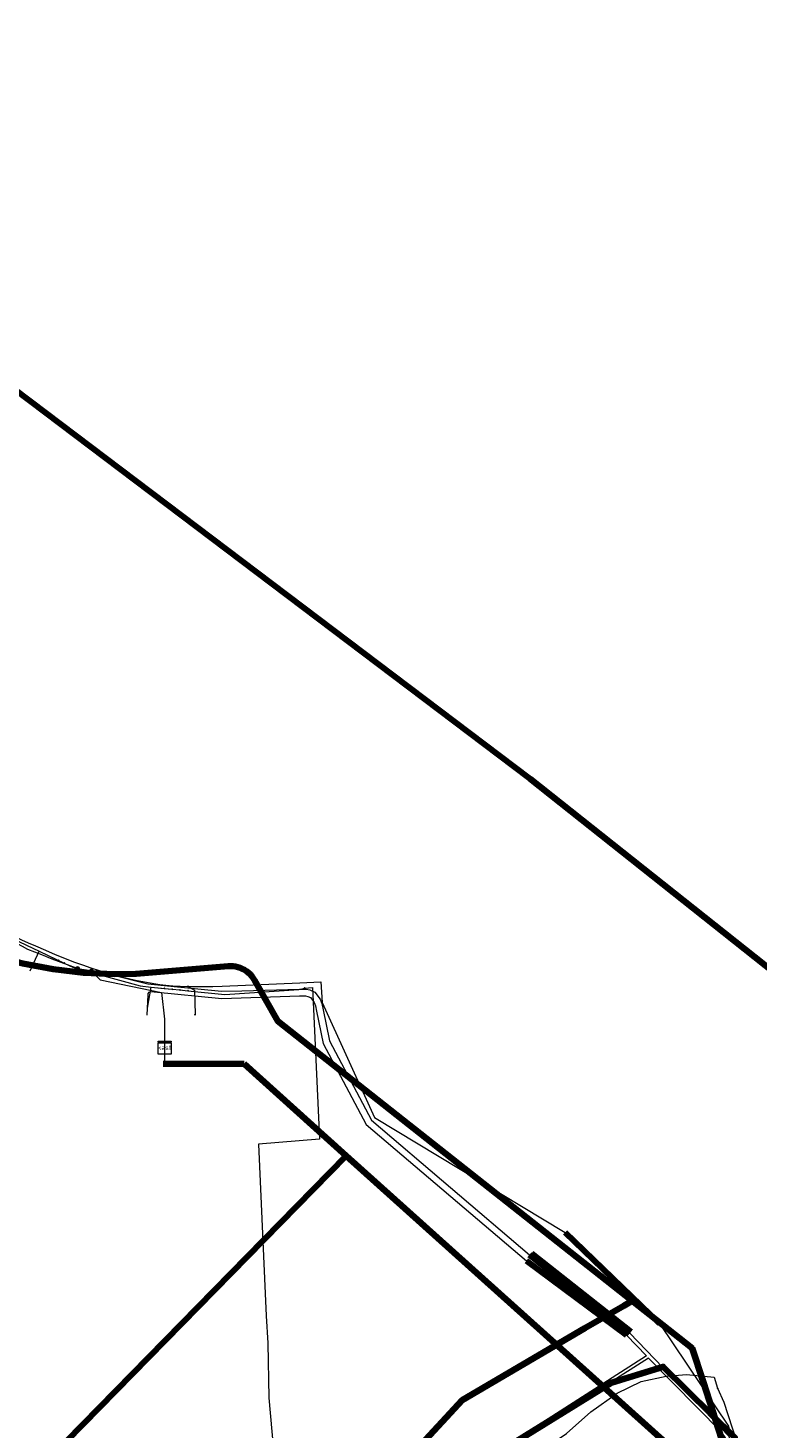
# Model space of a CAD drawing. Header units: metres. Extents: x 98902 to 136161, y 449037 to 499677.
# Tile 172 of 200: x 113316 to 113361, y 483532 to 483618. Entities that reach past the tile are written whole.
import ezdxf
from ezdxf.enums import TextEntityAlignment as Align
from ezdxf.lldxf.tags import DXFTag

# ---------------------------------------------------------------- set-up
doc = ezdxf.new("R2010")
doc.units = ezdxf.units.M
for name, color, linetype, lineweight in [('B-WE-KL-DATA-G', 90, 'KL-DATA-N', 18), ('B-WE-KL-DATA_DUCT-G', 90, 'Continuous', 100), ('B-WE-KL-DATA_HULPSTUK-S', 90, 'Continuous', 25), ('B-WE-KL-DATA_KABELBED-G', 90, 'Continuous', 100), ('B-WE-KL-DATA_MANTELBUIS-G', 90, 'Continuous', 100), ('B-WE-KL-ET_LS-G', 190, 'KL-LS-N', 18), ('B-WE-KL-ET_LS_HULPSTUK-S', 190, 'Continuous', 25), ('B-WE-KL-ET_LS_MANTELBUIS-G', 190, 'Continuous', 100), ('B-WE-KL-GAS_LD-G', 50, 'KL-GAS-LD-N', 18), ('B-WE-KL-GAS_LD_HULPSTUK-S', 50, 'Continuous', 25), ('B-WE-KL-GAS_LD_MANTELBUIS-G', 50, 'Continuous', 100), ('B-WE-KL-WATER-G', 170, 'KL-WATER-N', 18), ('B-WE-KL-WATER_MANTELBUIS-G', 170, 'Continuous', 100)]:
    doc.layers.add(name, color=color, linetype=linetype, lineweight=lineweight)
doc.styles.add('NLCS-ISO', font='NLCS-ISO.ttf')
doc.styles.get("Standard").update_dxf_attribs({"font": 'arial.ttf'})
tags = doc.linetypes.add('KL-DATA-N', pattern='A,4,-1,[101,NLCS.SHX,S=0.5,R=0,X=0,Y=0],-1,4,-1,["D",Standard,S=1,R=0,X=-0.25,Y=-0.5],-1.5', length=12.5).pattern_tags.tags
tags[18] = DXFTag(74, 10)
tags = doc.linetypes.add('KL-GAS-LD-N', pattern='A,4,-1,[69,NLCS.SHX,S=0.5,R=0,X=0,Y=0],-1,4,-1,["L",Standard,S=1,R=0,X=0.25,Y=-0.5],-2', length=13).pattern_tags.tags
tags[18] = DXFTag(74, 10)
tags = doc.linetypes.add('KL-LS-N', pattern='A,4,-1,[103,NLCS.SHX,S=0.75,R=0,X=0,Y=0],-1,4,-1,["L",Standard,S=1,R=0,X=0,Y=-0.5],-2', length=13).pattern_tags.tags
tags[18] = DXFTag(74, 10)
doc.linetypes.add('KL-WATER-N', pattern='A,7,-0.5,[168,NLCS.SHX,S=0.75,R=0,X=0.75,Y=0],-2', length=9.5)

# ---------------------------------------------------------------- blocks, each defined once
blk = doc.blocks.new('SKL-WTB_HULP_KAST-SO')
at = {"color": 0, "linetype": 'ByBlock', "lineweight": 18}
for points in [[(-2, 2), (2, 2), (2, 1.68), (-2, 1.68)], [(-2, 1.52), (2, 1.52), (2, -2), (-2, -2)]]:
    blk.add_lwpolyline(points, close=True, dxfattribs=at)
at = {"color": 0, "linetype": 'ByBlock', "lineweight": 18, "style": 'NLCS-ISO'}
blk.add_text('kast', height=1.5, dxfattribs=at).set_placement((0, 0), align=Align.MIDDLE_CENTER)
at = {"color": 0, "linetype": 'ByBlock', "lineweight": 18, "style": 'NLCS-ISO', "flags": 1}
for tag, p in [('TYPE', (2.5, 0)), ('OMSCHRIJVING', (2.5, -3)), ('LABEL', (2.5, -1.5))]:
    blk.add_attdef(tag, p, '', height=1, dxfattribs=at)
blk = doc.blocks.new('SKL-WTB_HULP_OVERIG-SO')
at = {"color": 0, "linetype": 'ByBlock', "lineweight": 18}
for points in [[(-0.14, 0.14), (0.14, -0.14)], [(0.14, 0.14), (-0.14, -0.14)]]:
    blk.add_lwpolyline(points, dxfattribs=at)
at = {"color": 0, "linetype": 'ByBlock', "lineweight": 18, "style": 'NLCS-ISO', "flags": 1}
for tag, p in [('TYPE', (1.5, 0)), ('OMSCHRIJVING', (1.5, -3)), ('LABEL', (1.5, -1.5))]:
    blk.add_attdef(tag, p, '', height=1, dxfattribs=at)
blk = doc.blocks.new('SKL-WTB_HULP_MOF-SO')
at = {"linetype": 'ByBlock', "lineweight": 18}
h = blk.add_hatch(color=0, dxfattribs=at)
h.dxf.hatch_style = 1
h.paths.add_polyline_path([(-0.5625, 0, 1), (0.5625, 0, 1)])
at = {"color": 0, "linetype": 'ByBlock', "lineweight": 18}
blk.add_circle((0, 0), 0.5625, dxfattribs=at)
at = {"color": 0, "linetype": 'ByBlock', "lineweight": 18, "style": 'NLCS-ISO', "flags": 1}
for tag, p in [('TYPE', (1.5, 0)), ('OMSCHRIJVING', (1.5, -3)), ('LABEL', (1.5, -1.5))]:
    blk.add_attdef(tag, p, '', height=1, dxfattribs=at)

msp = doc.modelspace()

# ---------------------------------------------------------------- linework, layer by layer
at = {"layer": 'B-WE-KL-DATA-G', "flags": 128}
for points in [[(113267.042, 483609.912), (113268.342, 483610.028), (113269.055, 483609.126), (113269.391, 483602.365), (113273.824, 483602.54), (113280.409, 483597.474), (113285.184, 483593.949), (113290.411, 483589.953), (113292.338, 483583.217), (113296.672, 483584.693), (113299.817, 483582.499), (113300.598, 483580.073), (113300.654, 483579.897), (113300.705, 483579.739), (113300.756, 483579.582), (113300.912, 483579.094), (113301.074, 483578.683), (113301.407, 483577.829), (113303.469, 483572.559), (113304.198, 483571.581), (113304.737, 483570.861), (113305.455, 483569.899), (113307.49, 483567.175), (113307.859, 483566.681), (113310.166, 483564.898), (113310.72, 483564.469), (113311.115, 483564.164), (113311.431, 483563.919), (113313.515, 483562.308), (113316.358, 483560.963), (113317.894, 483560.236), (113318.166, 483560.107), (113318.467, 483559.965), (113318.532, 483559.947), (113322.593, 483558.819), (113323.259, 483558.752), (113324.553, 483558.621), (113325.041, 483558.572), (113325.529, 483558.523), (113327.808, 483558.293), (113332.39, 483558.601), (113332.731, 483558.686)], [(113267.795, 483603.33), (113267.255, 483603.302), (113267.23, 483603.868), (113268.964, 483603.944), (113269.624, 483603.973), (113270.557, 483603.359), (113273.383, 483601.079), (113278.304, 483597.108), (113257.751, 483571.637), (113251.678, 483564.703), (113256.382, 483560.433), (113260.819, 483556.525), (113266.246, 483551.745), (113269.849, 483548.57), (113272.817, 483545.955), (113274.387, 483544.572), (113278.903, 483540.595), (113282.294, 483537.607), (113284.421, 483535.556), (113297.79, 483522.662), (113299.278, 483521.603), (113301.409, 483520.086), (113304.896, 483517.277), (113310.705, 483523.21), (113315.994, 483528.612), (113335.302, 483548.333), (113329, 483554)], [(113267.795, 483603.33), (113267.255, 483603.302), (113267.23, 483603.868), (113268.964, 483603.944), (113269.624, 483603.973), (113270.557, 483603.359), (113273.383, 483601.079), (113278.304, 483597.108), (113257.751, 483571.637), (113251.678, 483564.703), (113256.382, 483560.433), (113260.819, 483556.525), (113266.246, 483551.745), (113269.849, 483548.57), (113272.817, 483545.955), (113274.387, 483544.572), (113278.903, 483540.595), (113282.294, 483537.607), (113284.421, 483535.556), (113297.79, 483522.662), (113299.278, 483521.603), (113301.409, 483520.086), (113304.896, 483517.277), (113310.705, 483523.21), (113315.994, 483528.612), (113335.302, 483548.333), (113329, 483554), (113324, 483554)], [(113357.407, 483528.455), (113355.273, 483530.374), (113351.218, 483534.02), (113335.302, 483548.333), (113315.994, 483528.612), (113310.705, 483523.21), (113304.896, 483517.277), (113301.409, 483520.086), (113299.278, 483521.603), (113297.79, 483522.662), (113284.421, 483535.556), (113282.294, 483537.607), (113278.903, 483540.595), (113274.387, 483544.572), (113272.817, 483545.955), (113269.849, 483548.57), (113266.246, 483551.745), (113260.819, 483556.525), (113256.382, 483560.433), (113251.678, 483564.703), (113257.751, 483571.637), (113278.304, 483597.108), (113273.383, 483601.079), (113268.27, 483594.628), (113257.908, 483602.842)], [(113311.431, 483563.919), (113313.515, 483562.308), (113316.358, 483560.963)], [(113315.803, 483559.745), (113316.358, 483560.963)], [(113316.358, 483560.963), (113317.554, 483560.397)], [(113317.554, 483560.397), (113317.894, 483560.236)], [(113317.894, 483560.236), (113318.166, 483560.107)], [(113318.166, 483560.107), (113318.467, 483559.965), (113318.532, 483559.947)], [(113318.532, 483559.947), (113322.593, 483558.819), (113323.259, 483558.752)], [(113323.034, 483557.445), (113323.259, 483558.752)], [(113323.259, 483558.752), (113324.065, 483558.671)], [(113324.065, 483558.671), (113324.553, 483558.621)], [(113324.553, 483558.621), (113325.041, 483558.572)], [(113325.041, 483558.572), (113325.529, 483558.523)], [(113325.529, 483558.523), (113327.808, 483558.293), (113332.39, 483558.601), (113332.731, 483558.686)], [(113332.731, 483558.686), (113333.234, 483558.719), (113333.663, 483549.351), (113329.882, 483549.038), (113330.362, 483538.445), (113330.468, 483536.757), (113330.533, 483533.365), (113331.078, 483527.129), (113331.242, 483525.499)], [(113357.407, 483528.455), (113355.273, 483530.374), (113351.218, 483534.02), (113335.302, 483548.333), (113329, 483554), (113324, 483554)], [(113357.407, 483528.455), (113355.273, 483530.374), (113351.218, 483534.02), (113335.302, 483548.333), (113329, 483554), (113324, 483554)], [(113357.407, 483528.455), (113355.273, 483530.374), (113351.218, 483534.02), (113335.302, 483548.333), (113329, 483554), (113324, 483554)], [(113357.407, 483528.455), (113355.273, 483530.374), (113351.218, 483534.02), (113335.302, 483548.333), (113329, 483554), (113324, 483554)], [(113357.407, 483528.455), (113355.273, 483530.374), (113351.218, 483534.02), (113335.302, 483548.333), (113329, 483554), (113324, 483554)], [(113357.407, 483528.455), (113355.273, 483530.374), (113351.218, 483534.02), (113335.302, 483548.333), (113329, 483554), (113324, 483554)], [(113357.407, 483528.455), (113355.273, 483530.374), (113351.218, 483534.02), (113335.302, 483548.333), (113329, 483554), (113324, 483554)], [(113357.407, 483528.455), (113355.273, 483530.374), (113351.218, 483534.02), (113335.302, 483548.333), (113329, 483554), (113324, 483554)], [(113357.407, 483528.455), (113355.273, 483530.374), (113351.218, 483534.02), (113335.302, 483548.333), (113315.994, 483528.612), (113310.705, 483523.21), (113304.896, 483517.277), (113301.409, 483520.086), (113299.278, 483521.603), (113293.106, 483514.683), (113293.093, 483514.669), (113289.66, 483510.836), (113289.882, 483510.638), (113289.993, 483510.539), (113290.104, 483510.439)], [(113331.242, 483525.499), (113333.565, 483525.793), (113336.172, 483526.086), (113338.625, 483526.527), (113340.858, 483527.085), (113343.017, 483527.886), (113345.084, 483528.867), (113347.142, 483529.98), (113348.912, 483531.164), (113350.416, 483532.499), (113352.028, 483533.652), (113353.509, 483534.383), (113355.068, 483534.718), (113356.318, 483534.816), (113358.031, 483534.655), (113358.237, 483533.964)], [(113358.237, 483533.964), (113358.615, 483533.11), (113360.19, 483528.279), (113360.668, 483526.982)]]:
    msp.add_lwpolyline(points, dxfattribs=at)
at = {"layer": 'B-WE-KL-DATA_DUCT-G', "flags": 128}
msp.add_lwpolyline([(113289.993, 483510.539), (113289.66, 483510.836), (113299.278, 483521.603), (113301.409, 483520.086), (113308.051, 483514.734), (113309.563, 483513.375), (113314.887, 483519.295), (113306.32, 483527.316), (113307.538, 483528.702), (113309.021, 483529.388), (113321.523, 483527.997), (113337.311, 483527.61), (113343.904, 483529.5), (113351.673, 483534.301), (113354.879, 483535.295), (113359.302, 483530.914), (113359.589, 483529.108), (113359.078, 483528.933)], dxfattribs=at)
at = {"layer": 'B-WE-KL-DATA_KABELBED-G', "flags": 128}
for points in [[(113268.464, 483630.332), (113304.635, 483603.385), (113306.7, 483601.821), (113308.26, 483600.641), (113346.659, 483571.626), (113385.835, 483540.525), (113422.762, 483512.28), (113435.567, 483500.002)], [(113313.511, 483560.69), (113315.345, 483560.203), (113317.211, 483559.85), (113319.096, 483559.632), (113320.993, 483559.552), (113322.306, 483559.561)], [(113322.306, 483559.561), (113322.338, 483559.562), (113328.024, 483560.036), (113328.172, 483560.042), (113328.321, 483560.035), (113328.468, 483560.015), (113328.613, 483559.982), (113328.754, 483559.936), (113328.891, 483559.879), (113329.022, 483559.81), (113329.147, 483559.73), (113329.264, 483559.639), (113329.373, 483559.538), (113329.473, 483559.428), (113329.563, 483559.31), (113329.642, 483559.184), (113331.094, 483556.641), (113352.961, 483539.36)], [(113329, 483554), (113324, 483554)], [(113335.302, 483548.333), (113329, 483554)], [(113335.302, 483548.333), (113315.994, 483528.612)], [(113351.218, 483534.02), (113335.302, 483548.333)], [(113311.461, 483522.883), (113309.295, 483524.876), (113306.503, 483527.298), (113307.564, 483528.496), (113308.879, 483529.069), (113312.368, 483528.685), (113312.661, 483528.653), (113321.494, 483527.741), (113336.998, 483527.302), (113342.471, 483533.23), (113350.033, 483537.674), (113352.443, 483539.062), (113352.961, 483539.36)], [(113359.421, 483527.688), (113359.022, 483528.943), (113358.685, 483530.217), (113357.341, 483534.372), (113356.664, 483536.434), (113352.961, 483539.36)], [(113359.078, 483528.933), (113359.589, 483529.108), (113359.302, 483530.914), (113354.879, 483535.295), (113351.673, 483534.301), (113351.218, 483534.02)], [(113351.218, 483534.02), (113343.904, 483529.5), (113337.311, 483527.61), (113321.523, 483527.997), (113315.994, 483528.612)], [(113355.273, 483530.374), (113351.218, 483534.02)]]:
    msp.add_lwpolyline(points, dxfattribs=at)
at = {"layer": 'B-WE-KL-DATA_MANTELBUIS-G', "flags": 128}
for points in [[(113346.75, 483542.279), (113352.878, 483537.453)], [(113346.75, 483542.279), (113352.883, 483537.452)]]:
    msp.add_lwpolyline(points, dxfattribs=at)
at = {"layer": 'B-WE-KL-ET_LS-G', "flags": 128}
for points in [[(113270.56, 483569.94), (113280.79, 483579.94), (113282.327, 483581.82), (113289.7, 483590.84), (113298.46, 483583.29), (113299.52, 483582.14), (113300.031, 483580.927), (113300.432, 483579.976), (113300.89, 483578.89), (113301.028, 483578.566), (113301.288, 483577.955), (113302.12, 483576), (113302.416, 483575.303), (113302.582, 483574.913), (113303.039, 483573.834), (113303.83, 483571.97), (113305.019, 483569.978), (113305.025, 483569.968), (113305.25, 483569.59), (113306.202, 483568.408), (113306.86, 483567.59), (113307.262, 483567.175), (113307.271, 483567.165), (113307.334, 483567.1), (113308.818, 483565.567), (113308.96, 483565.42), (113310.74, 483564.1), (113312.791, 483562.74), (113313.65, 483562.17), (113314.28, 483561.832), (113314.285, 483561.829), (113315.002, 483561.443), (113315.299, 483561.284), (113315.64, 483561.1), (113316.502, 483560.755), (113317.14, 483560.5), (113318.63, 483559.94), (113318.72, 483559.91), (113318.72, 483559.9)], [(113318.72, 483559.9), (113319.55, 483559.77), (113319.57, 483559.77), (113319.57, 483559.76), (113320.8, 483559.53), (113322.319, 483559.14), (113323.06, 483558.95), (113324.486, 483558.806), (113327.61, 483558.49), (113328.868, 483558.527), (113332.42, 483558.63), (113332.83, 483558.62), (113333.07, 483558.57), (113333.37, 483558.44), (113333.69, 483558.01), (113333.8, 483557.73), (113333.88, 483557.35), (113334.27, 483555.42), (113336.87, 483550.53), (113346.63, 483542.21), (113352.82, 483537.37), (113358.93, 483531), (113359.73, 483527.57), (113360.47, 483525.28), (113367.2, 483514.98), (113372.75, 483510.8), (113374.72, 483509.92), (113378.16, 483508.49), (113378.16, 483508.48), (113378.19, 483508.48), (113381.09, 483507.32), (113382.52, 483507.01), (113384.298, 483506.914), (113386.76, 483506.78), (113390.57, 483506.97), (113390.57, 483506.96)], [(113319.57, 483559.76), (113320.11, 483559.19), (113323.9, 483558.42), (113324.09, 483556.77), (113324.09, 483555.01)], [(113324.09, 483555.01), (113324.09, 483554.01)]]:
    msp.add_lwpolyline(points, dxfattribs=at)
at = {"layer": 'B-WE-KL-ET_LS_MANTELBUIS-G', "flags": 128}
msp.add_lwpolyline([(113346.63, 483542.2), (113352.82, 483537.37)], dxfattribs=at)
at = {"layer": 'B-WE-KL-GAS_LD-G', "flags": 128}
for points in [[(113215.731, 483624.725), (113222.447, 483631.32), (113222.731, 483631.447), (113233.649, 483637.236), (113234.859, 483637.651), (113235.384, 483636.12), (113236.992, 483630.878), (113237.258, 483629.901), (113237.544, 483628.972), (113237.852, 483628.09), (113238.18, 483627.255), (113238.344, 483626.874), (113238.736, 483626.013), (113239.129, 483625.194), (113239.525, 483624.418), (113239.923, 483623.684), (113240.259, 483623.098), (113240.597, 483622.536), (113240.939, 483621.998), (113241.284, 483621.484), (113241.552, 483621.104), (113241.791, 483620.792), (113242.094, 483620.435), (113242.459, 483620.031), (113242.887, 483619.581), (113243.378, 483619.085), (113243.932, 483618.543), (113244.55, 483617.955), (113245.23, 483617.321), (113245.695, 483616.955), (113246.141, 483616.606), (113246.384, 483616.417), (113246.693, 483616.178), (113247.3, 483615.714), (113247.864, 483615.29), (113248.385, 483614.906), (113248.862, 483614.562), (113249.297, 483614.258), (113249.688, 483613.994), (113250.037, 483613.771), (113250.342, 483613.587), (113250.638, 483613.422), (113251.201, 483613.134), (113251.82, 483612.85), (113252.493, 483612.568), (113253.222, 483612.29), (113254.126, 483611.975), (113255.47, 483611.538), (113256.75, 483611.145), (113257.609, 483610.896), (113258.436, 483610.668), (113259.094, 483610.495), (113259.698, 483610.343), (113260.214, 483610.219), (113260.683, 483610.113), (113261.105, 483610.026), (113261.479, 483609.956), (113261.649, 483609.931), (113261.858, 483609.909), (113262.105, 483609.891), (113262.39, 483609.876), (113262.714, 483609.863), (113263.076, 483609.854), (113263.476, 483609.849), (113263.914, 483609.846), (113264.383, 483609.846), (113265.06, 483609.851), (113265.802, 483609.862), (113266.608, 483609.878), (113267.48, 483609.899), (113268.415, 483609.249), (113280.171, 483599.589), (113286.44, 483594.93), (113298.328, 483583.55), (113299.383, 483582.528), (113300.192, 483580.593), (113300.777, 483579.193), (113300.982, 483578.615), (113301.175, 483578.109), (113301.354, 483577.675), (113301.52, 483577.312), (113301.583, 483577.182), (113301.658, 483577.028), (113301.744, 483576.85), (113301.842, 483576.649), (113301.952, 483576.423), (113302.073, 483576.174), (113302.206, 483575.902), (113302.35, 483575.605), (113302.595, 483575.102), (113302.868, 483574.542), (113303.116, 483574.033), (113303.345, 483573.563), (113303.554, 483573.132), (113303.745, 483572.741), (113303.916, 483572.389), (113304.068, 483572.076), (113304.201, 483571.803), (113304.315, 483571.569), (113304.535, 483571.142), (113304.778, 483570.718), (113305.045, 483570.296), (113305.334, 483569.878), (113305.507, 483569.644), (113305.697, 483569.399), (113305.977, 483569.058), (113306.287, 483568.698), (113306.627, 483568.32), (113306.998, 483567.922), (113307.618, 483567.306), (113308.198, 483566.738), (113308.737, 483566.218), (113309.235, 483565.747), (113309.694, 483565.325), (113310.112, 483564.95), (113310.489, 483564.624), (113310.826, 483564.347), (113311.083, 483564.143), (113311.601, 483563.742), (113312.067, 483563.396), (113312.481, 483563.106), (113312.844, 483562.87), (113313.016, 483562.768), (113313.226, 483562.653), (113313.472, 483562.524), (113313.756, 483562.381), (113314.076, 483562.225), (113314.434, 483562.055), (113314.829, 483561.871), (113315.261, 483561.674), (113315.674, 483561.488), (113316.117, 483561.292), (113316.737, 483561.022), (113317.338, 483560.771), (113317.919, 483560.536), (113318.48, 483560.32), (113319.022, 483560.122), (113319.544, 483559.941), (113320.046, 483559.778), (113320.528, 483559.633), (113321.441, 483559.383), (113322.291, 483559.18), (113323.078, 483559.023), (113323.801, 483558.912), (113324.18, 483558.87), (113324.595, 483558.837), (113325.047, 483558.812), (113325.535, 483558.796), (113326.015, 483558.789), (113326.526, 483558.789), (113327.068, 483558.796), (113327.64, 483558.81), (113332.449, 483559.01), (113333.748, 483559.064), (113333.824, 483557.794), (113337.057, 483550.69), (113348.824, 483543.581), (113354.655, 483537.958), (113358.916, 483531.616), (113359.74, 483528.156), (113360.436, 483525.965), (113360.7, 483525.318), (113360.951, 483524.716), (113361.172, 483524.199), (113361.382, 483523.72), (113361.582, 483523.278), (113361.77, 483522.875), (113361.948, 483522.51), (113362.115, 483522.183), (113362.272, 483521.894), (113362.417, 483521.643), (113362.884, 483520.903), (113363.41, 483520.134), (113363.77, 483519.637), (113364.153, 483519.128), (113364.652, 483518.482), (113365.125, 483517.878), (113365.573, 483517.318), (113365.995, 483516.8), (113366.21, 483516.548), (113366.444, 483516.289), (113366.698, 483516.022), (113366.972, 483515.747), (113367.266, 483515.465), (113367.579, 483515.176), (113367.912, 483514.879), (113368.265, 483514.575), (113368.517, 483514.366), (113368.792, 483514.147), (113369.092, 483513.919), (113369.415, 483513.681), (113369.766, 483513.431), (113370.14, 483513.17), (113370.539, 483512.9), (113370.962, 483512.62), (113371.41, 483512.33), (113371.881, 483512.03), (113372.377, 483511.721), (113372.897, 483511.401), (113373.516, 483511.088), (113374.109, 483510.793), (113374.677, 483510.514), (113375.218, 483510.252), (113375.699, 483510.023), (113376.158, 483509.809), (113376.595, 483509.61), (113377.009, 483509.425), (113377.4, 483509.255), (113377.769, 483509.1), (113378.115, 483508.96), (113378.439, 483508.834), (113379.373, 483508.499), (113380.253, 483508.223), (113381.08, 483508.005), (113381.853, 483507.845), (113382.702, 483507.703), (113383.603, 483507.563), (113384.368, 483507.453), (113385.166, 483507.346), (113385.405, 483507.319), (113385.668, 483507.298), (113385.954, 483507.282), (113386.264, 483507.271), (113386.597, 483507.266), (113386.953, 483507.267), (113387.333, 483507.273), (113387.736, 483507.284), (113388.163, 483507.301), (113388.613, 483507.324), (113389.086, 483507.352), (113389.583, 483507.386), (113390.103, 483507.425), (113390.647, 483507.469), (113391.214, 483507.519), (113391.804, 483507.575), (113396.748, 483505.044)], [(113325.535, 483558.796), (113325.935, 483558.553), (113325.973, 483557.048)]]:
    msp.add_lwpolyline(points, dxfattribs=at)
at = {"layer": 'B-WE-KL-GAS_LD_MANTELBUIS-G', "flags": 128}
msp.add_lwpolyline([(113348.824, 483543.581), (113354.655, 483537.958)], dxfattribs=at)
at = {"layer": 'B-WE-KL-WATER-G', "flags": 128}
for points in [[(113323.018, 483557.013), (113323.088, 483558.266), (113323.088, 483558.36), (113323.139, 483558.444), (113323.252, 483558.477), (113323.457, 483558.463), (113327.619, 483558.046), (113332.432, 483558.202), (113332.79, 483558.199), (113332.946, 483558.168), (113333.103, 483558.1), (113333.24, 483557.911), (113333.329, 483557.793), (113333.405, 483557.599), (113333.482, 483557.254), (113333.883, 483555.272), (113336.54, 483550.255), (113346.445, 483541.831), (113352.604, 483537.247), (113353.843, 483535.964), (113343.757, 483529.494), (113336.342, 483527.628), (113321.792, 483528.065), (113321.402, 483528.108), (113308.886, 483529.389), (113307.374, 483528.719), (113305.864, 483527.079), (113300.851, 483521.635), (113298.822, 483519.431), (113299.008, 483519.267)], [(113382.248, 483505.784), (113382.464, 483506.761), (113381.013, 483507.078), (113377.224, 483508.499), (113375.063, 483509.384), (113372.628, 483510.579), (113368.084, 483513.855), (113367.026, 483514.806), (113366.345, 483515.568), (113364.873, 483517.789), (113361.554, 483522.994), (113360.253, 483525.166), (113359.815, 483526.3), (113359.496, 483527.494), (113358.861, 483530.559), (113358.699, 483530.935), (113358.457, 483531.261), (113353.971, 483535.831), (113343.806, 483529.344), (113337.045, 483527.437), (113336.383, 483527.446), (113321.517, 483527.897), (113308.919, 483529.184), (113307.493, 483528.553), (113299.24, 483519.59), (113299.272, 483519.562)]]:
    msp.add_lwpolyline(points, dxfattribs=at)
at = {"layer": 'B-WE-KL-WATER_MANTELBUIS-G', "flags": 128}
msp.add_lwpolyline([(113346.445, 483541.831), (113352.604, 483537.247)], dxfattribs=at)

# ---------------------------------------------------------------- block references
at = {"layer": 'B-WE-KL-DATA_HULPSTUK-S', "xscale": 0.2, "yscale": 0.2, "zscale": 0.2}
for p in [(113317.554, 483560.397), (113317.894, 483560.236), (113318.532, 483559.947), (113322.306, 483559.561), (113322.306, 483559.561), (113324.065, 483558.67), (113324.553, 483558.621), (113325.041, 483558.572), (113325.528, 483558.523), (113332.731, 483558.686), (113352.961, 483539.36), (113352.961, 483539.36), (113352.961, 483539.36), (113358.236, 483533.964)]:
    msp.add_blockref('SKL-WTB_HULP_OVERIG-SO', p, dxfattribs=at)
at = {"layer": 'B-WE-KL-ET_LS_HULPSTUK-S', "xscale": 0.2, "yscale": 0.2, "zscale": 0.2}
for name, p in [('SKL-WTB_HULP_MOF-SO', (113318.72, 483559.9)), ('SKL-WTB_HULP_MOF-SO', (113319.57, 483559.76)), ('SKL-WTB_HULP_KAST-SO', (113324.09, 483555.01)), ('SKL-WTB_HULP_OVERIG-SO', (113324.09, 483554.01)), ('SKL-WTB_HULP_OVERIG-SO', (113324.09, 483554.01)), ('SKL-WTB_HULP_OVERIG-SO', (113324.09, 483554.01)), ('SKL-WTB_HULP_OVERIG-SO', (113324.09, 483554.01)), ('SKL-WTB_HULP_OVERIG-SO', (113324.09, 483554.01)), ('SKL-WTB_HULP_OVERIG-SO', (113324.09, 483554.01)), ('SKL-WTB_HULP_OVERIG-SO', (113324.09, 483554.01)), ('SKL-WTB_HULP_OVERIG-SO', (113324.09, 483554.01)), ('SKL-WTB_HULP_OVERIG-SO', (113324.09, 483554.01)), ('SKL-WTB_HULP_OVERIG-SO', (113324.09, 483554.01)), ('SKL-WTB_HULP_OVERIG-SO', (113324.09, 483554.01)), ('SKL-WTB_HULP_OVERIG-SO', (113324.09, 483554.01)), ('SKL-WTB_HULP_OVERIG-SO', (113324.09, 483554.01)), ('SKL-WTB_HULP_OVERIG-SO', (113324.09, 483554.01)), ('SKL-WTB_HULP_OVERIG-SO', (113324.09, 483554.01)), ('SKL-WTB_HULP_OVERIG-SO', (113324.09, 483554.01)), ('SKL-WTB_HULP_OVERIG-SO', (113324.09, 483554.01)), ('SKL-WTB_HULP_OVERIG-SO', (113324.09, 483554.01)), ('SKL-WTB_HULP_OVERIG-SO', (113324.09, 483554.01)), ('SKL-WTB_HULP_OVERIG-SO', (113324.09, 483554.01)), ('SKL-WTB_HULP_OVERIG-SO', (113324.09, 483554.01)), ('SKL-WTB_HULP_OVERIG-SO', (113324.09, 483554.01)), ('SKL-WTB_HULP_OVERIG-SO', (113324.09, 483554.01)), ('SKL-WTB_HULP_OVERIG-SO', (113324.09, 483554.01)), ('SKL-WTB_HULP_OVERIG-SO', (113324.09, 483554.01)), ('SKL-WTB_HULP_OVERIG-SO', (113324.09, 483554.01)), ('SKL-WTB_HULP_OVERIG-SO', (113324.09, 483554.01)), ('SKL-WTB_HULP_OVERIG-SO', (113324.09, 483554.01)), ('SKL-WTB_HULP_OVERIG-SO', (113324.09, 483554.01)), ('SKL-WTB_HULP_OVERIG-SO', (113324.09, 483554.01)), ('SKL-WTB_HULP_OVERIG-SO', (113324.09, 483554.01)), ('SKL-WTB_HULP_OVERIG-SO', (113324.09, 483554.01)), ('SKL-WTB_HULP_OVERIG-SO', (113324.09, 483554.01)), ('SKL-WTB_HULP_OVERIG-SO', (113324.09, 483554.01)), ('SKL-WTB_HULP_OVERIG-SO', (113324.09, 483554.01)), ('SKL-WTB_HULP_OVERIG-SO', (113324.09, 483554.01)), ('SKL-WTB_HULP_OVERIG-SO', (113324.09, 483554.01)), ('SKL-WTB_HULP_OVERIG-SO', (113324.09, 483554.01)), ('SKL-WTB_HULP_OVERIG-SO', (113324.09, 483554.01)), ('SKL-WTB_HULP_OVERIG-SO', (113324.09, 483554.01)), ('SKL-WTB_HULP_OVERIG-SO', (113324.09, 483554.01)), ('SKL-WTB_HULP_OVERIG-SO', (113324.09, 483554.01)), ('SKL-WTB_HULP_OVERIG-SO', (113324.09, 483554.01)), ('SKL-WTB_HULP_OVERIG-SO', (113324.09, 483554.01)), ('SKL-WTB_HULP_OVERIG-SO', (113324.09, 483554.01)), ('SKL-WTB_HULP_OVERIG-SO', (113324.09, 483554.01)), ('SKL-WTB_HULP_OVERIG-SO', (113324.09, 483554.01)), ('SKL-WTB_HULP_OVERIG-SO', (113324.09, 483554.01)), ('SKL-WTB_HULP_OVERIG-SO', (113324.09, 483554.01)), ('SKL-WTB_HULP_OVERIG-SO', (113324.09, 483554.01)), ('SKL-WTB_HULP_OVERIG-SO', (113324.09, 483554.01)), ('SKL-WTB_HULP_OVERIG-SO', (113324.09, 483554.01)), ('SKL-WTB_HULP_OVERIG-SO', (113324.09, 483554.01))]:
    msp.add_blockref(name, p, dxfattribs=at)
at = {"layer": 'B-WE-KL-GAS_LD_HULPSTUK-S', "xscale": 0.2, "yscale": 0.2, "zscale": 0.2}
for p in [(113325.535, 483558.796), (113325.973, 483557.048), (113325.973, 483557.048), (113325.973, 483557.048), (113325.973, 483557.048)]:
    msp.add_blockref('SKL-WTB_HULP_OVERIG-SO', p, dxfattribs=at)

doc.saveas('drawing.dxf')
